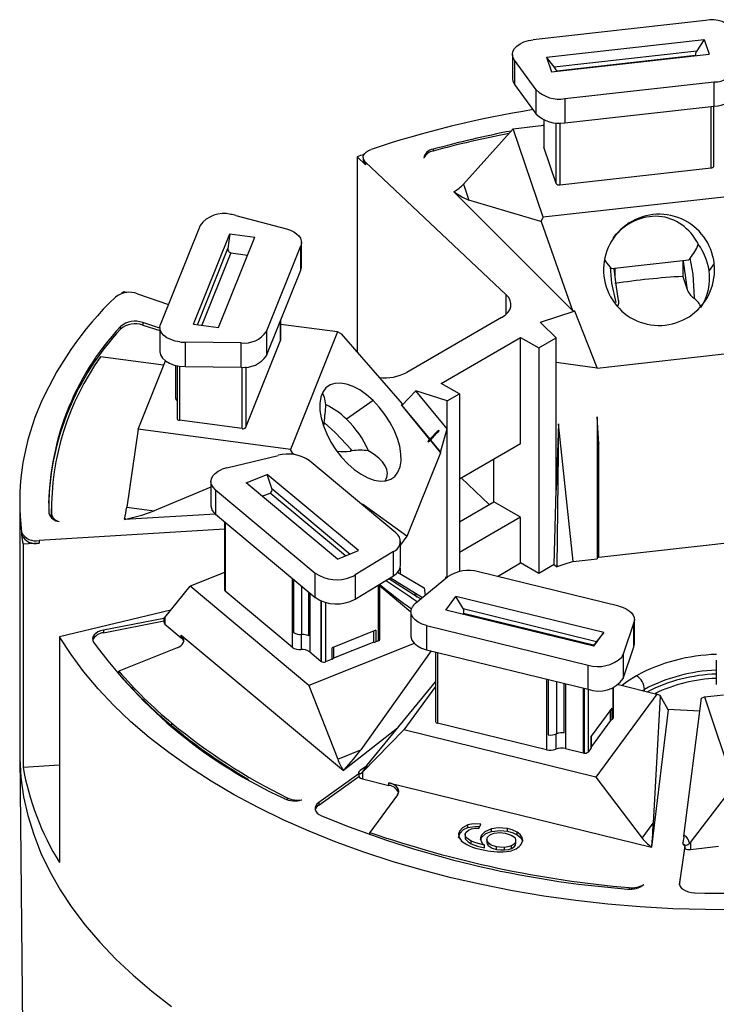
# Model space of a CAD drawing. Header units: millimetres. Extents: x 0 to 279, y 0 to 216.
# Tile 10 of 12: x 183 to 205, y 153 to 184. Entities that reach past the tile are written whole.
import ezdxf

# ---------------------------------------------------------------- set-up
doc = ezdxf.new("R2010")
doc.units = ezdxf.units.MM

msp = doc.modelspace()

# ---------------------------------------------------------------- linework, layer by layer
for p, q in [((204.177, 184.073), (198.814, 183.472)), ((199.232, 182.93), (204.14, 183.481)), ((204.14, 183.481), (203.905, 183.128)), ((204.14, 183.481), (204.293, 183.028)), ((199.468, 182.63), (203.905, 183.128)), ((198.167, 183.018), (198.167, 182.263)), ((198.91, 181.914), (198.23, 182.838)), ((198.23, 182.838), (198.23, 182.082)), ((199.232, 182.93), (199.385, 182.477)), ((199.468, 182.63), (199.232, 182.93)), ((199.385, 182.477), (204.293, 183.028)), ((203.865, 182.983), (199.546, 182.498)), ((203.865, 182.983), (203.866, 182.98)), ((199.546, 182.498), (199.547, 182.495)), ((199.799, 181.641), (204.452, 182.163)), ((204.452, 181.408), (204.452, 182.163)), ((198.23, 182.082), (198.91, 181.159)), ((198.91, 181.159), (198.91, 181.914)), ((199.799, 181.641), (199.799, 180.886)), ((199.799, 180.886), (204.452, 181.408)), ((204.357, 179.483), (204.357, 181.398)), ((204.438, 181.403), (204.571, 181.418)), ((204.438, 179.539), (204.438, 181.407)), ((199.144, 180.98), (199.144, 180.144)), ((199.146, 180.979), (199.146, 180.133)), ((198.191, 180.702), (196.646, 178.979)), ((198.191, 180.702), (199.144, 180.809)), ((199.119, 177.944), (198.191, 180.702)), ((199.144, 180.811), (199.105, 180.804)), ((199.528, 178.999), (199.528, 180.883)), ((199.645, 180.878), (199.645, 178.954)), ((195.694, 180.061), (195.694, 180.008)), ((199.144, 180.144), (199.146, 180.133)), ((199.528, 178.999), (199.146, 180.133)), ((193.328, 179.827), (193.328, 173.749)), ((193.592, 179.578), (193.328, 179.827)), ((193.518, 179.81), (193.518, 179.728)), ((197.976, 175.529), (193.592, 179.659)), ((193.592, 179.659), (193.592, 179.578)), ((199.645, 178.954), (204.357, 179.483)), ((196.646, 178.979), (196.813, 178.482)), ((196.352, 178.746), (196.338, 178.738)), ((196.339, 178.737), (196.338, 178.738)), ((200.048, 175.028), (196.339, 178.737)), ((196.339, 178.737), (196.36, 178.723)), ((196.36, 178.723), (196.352, 178.746)), ((199.051, 177.815), (196.813, 178.482)), ((205.5, 178.66), (199.119, 177.944)), ((189.558, 178.004), (191.133, 177.58)), ((199.063, 177.81), (199.119, 177.944)), ((188.44, 177.689), (187.212, 174.616)), ((199.051, 177.815), (199.068, 177.798)), ((199.051, 177.815), (199.063, 177.81)), ((199.063, 177.81), (199.068, 177.798)), ((200.048, 175.028), (199.068, 177.798)), ((188.238, 174.617), (189.363, 177.429)), ((189.017, 174.513), (190.142, 177.325)), ((189.363, 177.429), (189.309, 176.968)), ((189.363, 177.429), (190.142, 177.325)), ((188.362, 174.6), (189.309, 176.968)), ((190.508, 174.391), (191.575, 177.057)), ((191.575, 176.302), (191.575, 177.057)), ((191.595, 176.406), (191.595, 177.161)), ((189.393, 176.839), (188.49, 174.583)), ((189.393, 176.839), (189.92, 176.769)), ((201.25, 176.346), (203.663, 176.617)), ((203.703, 176.672), (203.663, 176.617)), ((190.508, 173.636), (191.575, 176.302)), ((201.25, 176.346), (201.211, 176.392)), ((201.359, 176.358), (201.359, 176.132)), ((203.471, 176.595), (203.471, 176.103)), ((204.452, 176.501), (204.29, 176.289)), ((203.471, 176.103), (203.606, 175.701)), ((186.064, 175.634), (186.155, 175.602)), ((186.496, 175.563), (187.454, 175.224)), ((197.976, 174.926), (197.976, 175.529)), ((203.802, 175.433), (203.839, 175.45)), ((203.835, 175.406), (203.802, 175.433)), ((203.835, 175.406), (203.839, 175.45)), ((204.036, 175.145), (204.036, 175.143)), ((204.04, 175.144), (204.036, 175.145)), ((204.04, 175.144), (204.036, 175.143)), ((204.036, 175.143), (204.037, 175.139)), ((197.83, 174.819), (194.879, 173.116)), ((200.109, 175.025), (199.033, 174.667)), ((200.048, 175.028), (200.1, 175.034)), ((200.1, 175.034), (200.109, 175.025)), ((200.805, 173.254), (200.109, 175.025)), ((185.966, 174.463), (185.966, 174.545)), ((187.191, 174.496), (186.655, 174.668)), ((186.655, 174.668), (186.655, 174.586)), ((186.655, 174.586), (187.191, 174.415)), ((187.191, 174.513), (187.191, 173.757)), ((188.238, 174.617), (189.017, 174.513)), ((190.948, 174.106), (190.948, 174.735)), ((190.951, 174.119), (190.951, 174.742)), ((192.715, 174.374), (190.951, 174.609)), ((199.059, 174.652), (199.033, 174.667)), ((199.059, 174.652), (199.525, 174.186)), ((190.508, 174.391), (190.508, 173.636)), ((192.715, 174.374), (191.253, 170.718)), ((192.835, 174.315), (192.715, 174.374)), ((192.838, 174.311), (192.835, 174.315)), ((192.838, 174.311), (194.73, 172.139)), ((195.948, 172.774), (198.423, 174.202)), ((198.423, 174.202), (198.989, 173.876)), ((198.423, 170.895), (198.423, 174.202)), ((198.989, 173.876), (199.525, 174.186)), ((199.525, 173.438), (199.525, 174.186)), ((189.715, 174.033), (187.977, 174.051)), ((187.977, 174.051), (187.977, 173.296)), ((189.715, 173.278), (189.715, 174.033)), ((189.868, 171.406), (190.948, 174.106)), ((198.989, 173.876), (198.989, 166.854)), ((187.306, 173.34), (185.342, 173.601)), ((205.355, 173.751), (200.805, 173.241)), ((186.51, 171.35), (187.36, 173.474)), ((187.676, 173.333), (187.676, 172.322)), ((187.722, 173.322), (187.722, 171.679)), ((187.8, 173.309), (187.8, 171.623)), ((187.977, 173.296), (189.715, 173.278)), ((189.748, 171.363), (189.748, 173.278)), ((189.868, 173.285), (189.868, 171.406)), ((199.525, 169.452), (199.525, 173.438)), ((199.525, 173.438), (200.805, 173.254)), ((200.805, 173.254), (200.805, 173.241)), ((196.514, 172.447), (195.948, 172.774)), ((195.161, 172.538), (194.727, 172.085)), ((196.133, 172.227), (195.161, 172.538)), ((196.133, 171.355), (195.161, 172.538)), ((196.133, 172.227), (196.514, 172.447)), ((196.514, 172.447), (196.514, 166.912)), ((193.827, 172.24), (193, 171.657)), ((194.71, 172.09), (194.73, 172.139)), ((194.727, 172.085), (194.71, 172.09)), ((194.71, 172.09), (195.574, 171.038)), ((194.727, 172.085), (195.591, 171.033)), ((196.133, 171.355), (196.133, 172.227)), ((200.857, 170.887), (200.805, 171.731)), ((200.805, 171.731), (200.805, 167.307)), ((189.748, 171.363), (187.8, 171.623)), ((192.28, 171.449), (192.294, 171.485)), ((192.303, 171.558), (192.294, 171.485)), ((199.598, 171.513), (199.525, 169.452)), ((199.598, 171.513), (199.549, 167.056)), ((200.057, 167.223), (199.598, 171.513)), ((186.51, 171.35), (186.156, 168.915)), ((191.253, 170.718), (186.51, 171.35)), ((195.591, 171.033), (195.86, 171.313)), ((195.86, 171.313), (195.876, 171.307)), ((195.876, 171.307), (195.877, 171.292)), ((195.923, 170.629), (196.133, 171.355)), ((196.133, 166.735), (196.133, 171.355)), ((195.574, 171.038), (195.535, 170.94)), ((195.574, 171.038), (195.591, 171.033)), ((195.611, 171.008), (195.923, 170.629)), ((195.611, 171.008), (195.611, 170.993)), ((195.611, 170.993), (195.923, 170.614)), ((198.423, 170.895), (196.514, 169.793)), ((200.805, 171.018), (200.857, 170.887)), ((200.857, 167.354), (200.857, 170.887)), ((189.271, 170.146), (190.875, 170.532)), ((191.324, 170.59), (191.253, 170.718)), ((191.3, 170.581), (191.263, 170.566)), ((191.3, 170.581), (191.324, 170.59)), ((191.3, 170.581), (191.334, 170.583)), ((191.324, 170.59), (191.334, 170.583)), ((191.371, 170.555), (191.334, 170.583)), ((193.125, 170.665), (193.154, 170.707)), ((193.181, 170.671), (193.125, 170.665)), ((193.181, 170.671), (193.154, 170.707)), ((193.683, 170.674), (193.676, 170.671)), ((193.676, 170.671), (193.679, 170.67)), ((193.683, 170.674), (193.679, 170.67)), ((193.679, 170.67), (193.685, 170.669)), ((193.683, 170.674), (193.685, 170.669)), ((195.923, 170.614), (194.88, 168.007)), ((195.923, 170.629), (195.923, 170.614)), ((194.538, 168.118), (191.842, 170.369)), ((197.592, 169.089), (197.592, 170.416)), ((189.876, 169.675), (190.534, 169.938)), ((193.378, 167.564), (190.534, 169.938)), ((190.67, 169.497), (190.534, 169.938)), ((188.78, 169.72), (188.78, 168.964)), ((192.72, 167.301), (189.876, 169.675)), ((196.574, 169.828), (197.447, 169.005)), ((188.78, 169.536), (187.01, 168.802)), ((188.922, 169.457), (192.029, 166.863)), ((188.922, 169.457), (188.922, 168.702)), ((190.377, 169.257), (190.622, 169.355)), ((192.965, 167.399), (190.622, 169.355)), ((190.67, 169.497), (193.113, 167.458)), ((199.469, 167.131), (199.525, 169.452)), ((182.822, 169.079), (182.822, 161.241)), ((183.811, 168.942), (183.811, 168.861)), ((193.476, 169.004), (193.478, 169.01)), ((193.478, 169.01), (193.495, 169.011)), ((193.495, 169.011), (193.5, 168.984)), ((194.88, 168.02), (193.495, 169.011)), ((196.514, 168.466), (197.592, 169.089)), ((198.423, 168.609), (197.592, 169.089)), ((183.815, 168.628), (183.811, 168.861)), ((183.815, 168.71), (183.815, 168.628)), ((188.918, 168.704), (186.088, 168.533)), ((186.156, 168.915), (187.01, 168.802)), ((188.922, 168.702), (192.029, 166.108)), ((186.089, 168.547), (186.086, 168.533)), ((186.088, 168.533), (186.086, 168.533)), ((186.088, 168.533), (186.129, 168.542)), ((186.129, 168.542), (186.089, 168.547)), ((189.201, 168.469), (189.201, 166.338)), ((189.219, 168.454), (189.219, 166.305)), ((198.423, 168.609), (196.514, 167.507)), ((198.423, 167.18), (198.423, 168.609)), ((182.882, 168.144), (182.882, 168.063)), ((189.201, 168.228), (183.433, 167.878)), ((194.88, 168.02), (194.68, 167.742)), ((194.88, 168.02), (194.88, 168.007)), ((183.433, 167.797), (182.926, 167.766)), ((182.926, 167.766), (182.926, 160.825)), ((183.433, 167.878), (183.433, 167.797)), ((194.68, 167.1), (194.68, 167.856)), ((205.287, 167.851), (200.857, 167.354)), ((192.72, 167.301), (193.378, 167.564)), ((194.461, 167.539), (193.269, 166.809)), ((194.461, 166.783), (194.461, 167.539)), ((200.805, 167.405), (200.857, 167.354)), ((197.7, 166.763), (198.423, 167.18)), ((198.989, 166.854), (198.423, 167.18)), ((199.469, 167.131), (198.989, 166.854)), ((199.469, 167.131), (199.549, 167.056)), ((200.057, 167.223), (200.805, 167.307)), ((189.201, 166.88), (188.133, 166.454)), ((192.029, 166.108), (192.029, 166.863)), ((193.269, 166.809), (193.269, 166.054)), ((194.592, 166.89), (195.416, 166.401)), ((194.666, 167.016), (194.666, 166.846)), ((201.478, 165.837), (197.115, 166.906)), ((191.312, 166.706), (191.312, 164.557)), ((191.353, 166.672), (191.353, 165.01)), ((193.269, 166.054), (194.461, 166.783)), ((193.995, 164.758), (193.995, 166.498)), ((194.038, 164.805), (194.038, 166.524)), ((194.313, 166.693), (195.093, 166.199)), ((194.364, 166.724), (195.366, 166.103)), ((195.15, 165.924), (196.147, 166.746)), ((196.087, 166.748), (196.086, 166.696)), ((196.087, 166.748), (196.089, 166.699)), ((187.342, 165.486), (188.133, 166.454)), ((191.83, 163.367), (188.133, 166.454)), ((191.312, 164.557), (189.219, 166.305)), ((191.598, 166.467), (191.598, 164.955)), ((191.828, 164.909), (191.828, 166.275)), ((191.854, 166.254), (191.854, 164.409)), ((194.038, 166.464), (195.005, 165.657)), ((195.093, 166.199), (195.132, 166.206)), ((195.093, 166.199), (195.192, 166.116)), ((195.416, 166.401), (195.45, 166.172)), ((192.196, 166.006), (192.196, 164.124)), ((192.215, 165.998), (192.215, 164.112)), ((192.35, 165.952), (192.35, 164.101)), ((195.169, 166.151), (195.313, 166.059)), ((196.096, 165.713), (196.409, 166.139)), ((201.011, 165.011), (196.409, 166.139)), ((196.63, 165.758), (196.409, 166.139)), ((187.526, 165.711), (184.062, 164.876)), ((195.005, 165.659), (195.005, 164.904)), ((200.699, 164.586), (196.096, 165.713)), ((196.627, 165.583), (196.646, 165.609)), ((196.63, 165.758), (200.79, 164.738)), ((200.696, 164.617), (196.646, 165.609)), ((187.307, 165.456), (185.431, 165.09)), ((185.431, 165.009), (187.307, 165.374)), ((187.307, 165.458), (187.307, 165.342)), ((187.342, 165.486), (187.342, 165.277)), ((187.342, 165.277), (187.849, 164.854)), ((201.95, 165.324), (201.619, 164.339)), ((201.95, 164.569), (201.95, 165.324)), ((201.965, 164.657), (201.965, 165.412)), ((185.431, 165.09), (185.431, 165.009)), ((191.583, 164.955), (191.583, 164.483)), ((193.912, 165.083), (192.555, 164.541)), ((193.85, 164.715), (193.85, 165.058)), ((193.912, 165.083), (193.912, 164.725)), ((195.493, 165.234), (200.521, 164.002)), ((195.493, 165.234), (195.493, 164.479)), ((200.699, 164.586), (201.011, 165.011)), ((201.011, 165.011), (200.79, 164.738)), ((184.062, 164.876), (184.062, 157.854)), ((187.849, 164.935), (192.904, 160.716)), ((187.849, 164.854), (187.849, 164.935)), ((187.85, 164.935), (187.859, 164.927)), ((187.85, 164.853), (187.85, 164.935)), ((187.897, 164.803), (187.897, 164.885)), ((195.109, 164.676), (191.83, 163.367)), ((193.85, 164.715), (192.594, 164.213)), ((193.995, 164.758), (193.912, 164.725)), ((187.722, 164.534), (185.913, 163.812)), ((191.854, 164.409), (192.196, 164.124)), ((192.555, 164.183), (192.555, 164.541)), ((192.594, 164.556), (192.594, 164.213)), ((195.636, 164.444), (193.446, 161.358)), ((195.493, 164.479), (200.521, 163.247)), ((195.775, 164.41), (195.775, 162.243)), ((195.835, 164.395), (195.835, 162.189)), ((200.677, 164.591), (200.696, 164.617)), ((201.619, 163.584), (201.95, 164.569)), ((201.619, 164.339), (201.619, 163.584)), ((192.555, 164.183), (192.35, 164.101)), ((204.516, 164.155), (204.516, 163.4)), ((185.913, 163.73), (185.913, 163.812)), ((200.521, 163.247), (200.521, 164.002)), ((193.634, 160.878), (195.775, 163.481)), ((199.223, 163.565), (199.223, 161.359)), ((199.283, 163.55), (199.283, 161.829)), ((199.542, 163.487), (199.542, 161.858)), ((199.779, 161.89), (199.779, 163.428)), ((199.819, 163.419), (199.819, 161.401)), ((191.83, 163.367), (192.725, 161.07)), ((195.775, 163.332), (194.781, 161.98)), ((200.371, 163.283), (200.371, 161.266)), ((200.398, 163.277), (200.398, 161.262)), ((200.523, 163.246), (200.523, 161.294)), ((201.304, 162.357), (201.304, 163.298)), ((201.312, 162.379), (201.312, 163.302)), ((201.471, 163.393), (202.666, 163.1)), ((202.222, 163.209), (202.277, 163.241)), ((202.277, 163.195), (202.277, 163.241)), ((202.666, 163.1), (200.764, 160.514)), ((202.768, 163.036), (202.554, 159.074)), ((202.77, 163.057), (202.666, 163.1)), ((202.768, 163.036), (202.77, 163.057)), ((202.768, 163.036), (202.771, 163.055)), ((202.77, 163.057), (202.771, 163.055)), ((203.019, 162.606), (202.771, 163.055)), ((203.501, 158.67), (204.051, 162.967)), ((204.052, 162.975), (204.051, 162.967)), ((204.052, 162.975), (204.145, 163.01)), ((204.145, 163.01), (204.743, 163.077)), ((204.145, 163.01), (205.074, 160.252)), ((201.265, 162.662), (200.621, 161.785)), ((201.222, 162.276), (201.222, 162.603)), ((201.265, 162.662), (201.265, 162.304)), ((203.019, 162.606), (202.502, 158.334)), ((203.009, 162.626), (204.001, 162.575)), ((201.222, 162.276), (200.629, 161.468)), ((201.304, 162.357), (201.265, 162.304)), ((187.564, 162.107), (187.564, 162.189)), ((194.585, 162.035), (192.905, 160.716)), ((193.5, 160.666), (194.781, 161.98)), ((200.764, 160.514), (194.781, 161.98)), ((199.223, 161.359), (195.835, 162.189)), ((199.521, 161.85), (199.521, 161.38)), ((200.621, 161.427), (200.621, 161.785)), ((200.629, 161.449), (200.629, 161.796)), ((192.725, 161.07), (193.446, 161.358)), ((199.819, 161.401), (200.371, 161.266)), ((200.621, 161.427), (200.523, 161.294)), ((182.822, 161.241), (182.823, 161.162)), ((182.823, 161.162), (182.941, 150.132)), ((182.926, 160.825), (184.062, 160.894)), ((192.93, 160.742), (192.896, 160.728)), ((192.896, 160.728), (192.904, 160.716)), ((192.905, 160.716), (192.904, 160.716)), ((192.905, 160.716), (192.93, 160.742)), ((193.591, 160.836), (193.423, 160.717)), ((193.5, 160.666), (193.5, 160.456)), ((193.386, 160.614), (192.134, 159.721)), ((192.134, 159.64), (193.386, 160.532)), ((193.379, 160.652), (193.379, 160.644)), ((193.386, 160.614), (193.386, 160.532)), ((193.5, 160.456), (194.32, 160.255)), ((200.764, 160.514), (202.212, 158.609)), ((194.32, 160.337), (202.501, 158.332)), ((194.32, 160.255), (194.32, 160.337)), ((203.709, 158.471), (205.074, 160.252)), ((191.148, 159.866), (191.148, 159.811)), ((191.153, 159.863), (191.153, 159.809)), ((194.585, 159.959), (193.726, 158.79)), ((192.134, 159.721), (192.134, 159.64)), ((196.529, 158.755), (196.529, 158.837)), ((196.781, 158.94), (196.781, 159.022)), ((197.124, 158.915), (197.186, 159.052)), ((197.513, 158.82), (197.513, 158.902)), ((198.011, 158.826), (198.011, 158.908)), ((202.212, 158.609), (202.554, 159.074)), ((193.726, 158.719), (193.726, 158.79)), ((196.491, 158.62), (196.529, 158.755)), ((196.694, 158.732), (196.694, 158.63)), ((196.709, 158.584), (196.709, 158.666)), ((196.882, 158.437), (196.882, 158.519)), ((197.177, 158.56), (197.204, 158.627)), ((197.204, 158.627), (197.204, 158.709)), ((197.37, 158.575), (197.37, 158.473)), ((198.278, 158.447), (198.278, 158.549)), ((198.315, 158.715), (198.315, 158.797)), ((198.475, 158.547), (198.475, 158.629)), ((198.475, 158.547), (198.477, 158.517)), ((203.489, 158.587), (203.471, 158.467)), ((203.501, 158.67), (203.499, 158.65)), ((197.296, 158.312), (197.296, 158.393)), ((197.413, 158.382), (197.413, 158.464)), ((197.671, 158.26), (197.671, 158.342)), ((197.918, 158.243), (197.918, 158.324)), ((198.135, 158.292), (198.135, 158.373)), ((198.258, 158.391), (198.258, 158.473)), ((198.258, 158.391), (198.269, 158.457)), ((202.504, 158.364), (202.488, 158.342)), ((202.488, 158.342), (202.501, 158.332)), ((202.502, 158.334), (202.501, 158.332)), ((202.502, 158.334), (202.504, 158.364)), ((203.54, 158.369), (203.367, 157.225)), ((203.37, 157.161), (203.54, 158.287)), ((203.54, 158.369), (203.54, 158.287)), ((203.709, 158.471), (203.709, 158.262)), ((203.709, 158.262), (204.583, 158.36)), ((201.805, 157.072), (201.805, 157.025)), ((203.367, 157.225), (203.367, 157.175))]:
    msp.add_line(p, q)
at = {"flags": 128}
for points in [[(198.182, 182.93), (198.167, 183.02), (198.183, 183.11), (198.229, 183.197), (198.304, 183.276), (198.404, 183.346), (198.525, 183.403), (198.664, 183.446), (198.814, 183.472)], [(198.167, 182.263), (198.18, 182.181), (198.23, 182.082)], [(193.592, 179.659), (193.549, 179.711), (193.524, 179.767), (193.519, 179.824), (193.533, 179.881), (193.567, 179.935), (193.619, 179.984), (193.686, 180.026), (193.767, 180.06)], [(204.357, 179.483), (204.376, 179.486), (204.393, 179.491), (204.408, 179.498), (204.421, 179.507), (204.43, 179.517), (204.436, 179.528), (204.438, 179.539), (204.438, 179.539)], [(196.36, 178.723), (196.613, 178.567), (196.813, 178.482)], [(191.133, 177.58), (191.251, 177.541), (191.356, 177.491), (191.444, 177.431), (191.514, 177.364), (191.563, 177.291), (191.59, 177.214), (191.594, 177.135), (191.575, 177.057)], [(201.04, 176.608), (201.096, 176.526), (201.211, 176.392)], [(203.839, 175.45), (203.796, 176.177), (203.703, 176.672)], [(191.575, 176.302), (191.594, 176.38), (191.595, 176.406)], [(201.211, 176.392), (201.254, 175.892), (201.385, 175.296)], [(201.47, 175.355), (201.394, 175.838), (201.332, 176.355)], [(186.064, 175.634), (186.031, 175.602), (185.998, 175.571)], [(197.83, 174.819), (197.938, 174.893), (198.023, 174.976), (198.083, 175.066), (198.116, 175.16), (198.122, 175.256), (198.1, 175.351), (198.051, 175.443), (197.976, 175.529)], [(201.467, 175.355), (201.465, 175.265), (201.439, 175.168)], [(187.811, 174.063), (187.662, 174.091), (187.527, 174.137), (187.408, 174.196), (187.313, 174.268), (187.243, 174.349), (187.202, 174.436), (187.191, 174.527), (187.212, 174.616)], [(190.948, 174.106), (190.95, 174.117), (190.951, 174.119)], [(187.191, 173.757), (187.21, 173.657), (187.268, 173.56), (187.361, 173.473), (187.485, 173.4), (187.634, 173.344), (187.801, 173.309), (187.977, 173.296)], [(193.827, 172.24), (193.623, 172.419), (193.414, 172.567), (193.206, 172.678), (193.003, 172.751), (192.813, 172.784), (192.639, 172.774), (192.487, 172.723), (192.361, 172.632), (192.264, 172.504), (192.199, 172.341), (192.168, 172.149), (192.171, 171.932), (192.209, 171.697), (192.28, 171.45), (192.382, 171.198), (192.513, 170.947), (192.669, 170.705), (192.847, 170.477), (193.04, 170.271)], [(193.04, 170.271), (193.243, 170.092), (193.452, 169.944), (193.661, 169.832), (193.863, 169.759), (194.054, 169.727), (194.227, 169.736), (194.379, 169.787), (194.505, 169.878), (194.602, 170.007), (194.667, 170.169), (194.699, 170.362), (194.696, 170.578), (194.658, 170.813), (194.587, 171.06), (194.484, 171.313), (194.353, 171.564), (194.197, 171.806), (194.02, 172.033), (193.827, 172.24)], [(187.722, 171.679), (187.723, 171.669), (187.729, 171.658), (187.737, 171.648), (187.749, 171.639), (187.764, 171.632), (187.781, 171.626), (187.8, 171.623)], [(193.154, 170.707), (192.657, 171.231), (192.303, 171.558)], [(188.922, 169.457), (188.846, 169.536), (188.798, 169.622), (188.78, 169.712), (188.793, 169.802), (188.836, 169.889), (188.908, 169.97), (189.005, 170.041), (189.125, 170.099)], [(186.129, 168.542), (186.624, 168.666), (187.01, 168.802)], [(183.828, 168.569), (183.82, 168.593), (183.815, 168.628)], [(195.493, 165.234), (195.355, 165.278), (195.235, 165.336), (195.136, 165.406), (195.063, 165.486), (195.019, 165.573), (195.005, 165.663), (195.022, 165.753), (195.069, 165.84)], [(201.478, 165.837), (201.598, 165.8), (201.706, 165.753), (201.798, 165.695), (201.872, 165.629), (201.925, 165.557), (201.956, 165.48), (201.965, 165.402), (201.95, 165.324)], [(187.332, 165.473), (187.312, 165.455), (187.307, 165.461), (187.323, 165.482), (187.355, 165.502)], [(187.342, 165.486), (187.336, 165.479), (187.332, 165.473)], [(185.431, 165.09), (185.34, 165.066), (185.258, 165.032), (185.19, 164.989), (185.139, 164.94), (185.105, 164.885), (185.092, 164.827), (185.098, 164.769), (185.125, 164.713)], [(205.197, 156.381), (204.179, 156.385), (203.161, 156.415), (202.147, 156.473), (201.139, 156.558), (200.139, 156.67), (199.149, 156.809), (198.171, 156.974), (197.207, 157.164), (196.259, 157.381), (195.33, 157.622), (194.422, 157.888), (193.535, 158.178), (192.673, 158.491), (191.837, 158.828), (191.028, 159.186), (190.25, 159.565), (189.502, 159.965), (188.788, 160.384), (188.108, 160.822), (187.463, 161.277), (186.856, 161.75), (186.287, 162.238), (185.759, 162.741), (185.271, 163.257), (184.825, 163.786), (184.422, 164.326), (184.062, 164.876)], [(187.722, 164.534), (187.788, 164.565), (187.844, 164.603), (187.887, 164.645), (187.918, 164.691), (187.935, 164.74), (187.937, 164.789), (187.924, 164.838), (187.897, 164.885)], [(187.897, 164.803), (187.924, 164.756), (187.933, 164.73)], [(195.005, 164.904), (195.006, 164.878), (195.036, 164.777), (195.104, 164.682), (195.206, 164.598), (195.338, 164.529), (195.493, 164.479)], [(201.95, 164.569), (201.965, 164.647), (201.965, 164.657)], [(202.029, 163.67), (201.734, 163.479), (201.586, 163.364)], [(192.93, 160.742), (193.22, 161.067), (193.446, 161.358)], [(182.823, 161.162), (182.824, 161.092), (182.86, 160.497), (182.945, 159.903), (183.077, 159.313), (183.258, 158.726), (183.486, 158.146), (183.76, 157.572), (184.082, 157.006), (184.448, 156.449), (184.86, 155.903), (185.315, 155.369), (185.813, 154.848), (186.353, 154.34), (186.934, 153.848), (187.554, 153.372)], [(193.483, 160.648), (193.438, 160.619), (193.402, 160.618), (193.381, 160.638), (193.385, 160.677), (193.423, 160.717)], [(193.483, 160.648), (193.58, 160.783), (193.631, 160.858), (193.641, 160.875), (193.643, 160.883), (193.64, 160.883), (193.634, 160.878)], [(193.5, 160.666), (193.49, 160.656), (193.483, 160.648)], [(194.585, 159.959), (194.615, 160.013), (194.625, 160.069), (194.616, 160.125), (194.589, 160.179), (194.543, 160.23), (194.482, 160.274), (194.406, 160.31), (194.32, 160.337)], [(192.134, 159.721), (192.079, 159.673), (192.042, 159.619), (192.024, 159.562), (192.027, 159.504), (192.049, 159.447), (192.091, 159.394), (192.15, 159.347), (192.224, 159.308)], [(196.529, 158.837), (196.491, 158.742), (196.494, 158.652), (196.58, 158.519)], [(196.781, 159.022), (196.616, 158.936), (196.529, 158.837)], [(196.529, 158.755), (196.646, 158.876), (196.781, 158.94)], [(196.715, 158.79), (196.795, 158.865), (196.895, 158.904)], [(197.186, 159.052), (196.946, 159.056), (196.781, 159.022)], [(196.781, 158.94), (196.994, 158.978), (197.149, 158.972)], [(196.895, 158.904), (197.007, 158.918), (197.124, 158.915)], [(197.513, 158.902), (197.304, 158.812), (197.204, 158.709)], [(197.204, 158.627), (197.341, 158.754), (197.513, 158.82)], [(198.011, 158.908), (197.721, 158.933), (197.513, 158.902)], [(197.513, 158.82), (197.781, 158.852), (198.011, 158.826)], [(198.315, 158.797), (198.157, 158.869), (198.011, 158.908)], [(198.011, 158.826), (198.194, 158.774), (198.315, 158.715)], [(202.504, 158.364), (202.534, 158.742), (202.554, 159.074)], [(196.695, 158.64), (196.694, 158.638), (196.709, 158.584)], [(196.709, 158.666), (196.695, 158.734), (196.715, 158.79)], [(196.882, 158.519), (196.763, 158.598), (196.709, 158.666)], [(196.709, 158.584), (196.784, 158.499), (196.882, 158.437)], [(197.296, 158.393), (197.028, 158.461), (196.882, 158.519)], [(197.204, 158.709), (197.173, 158.621), (197.178, 158.55)], [(197.178, 158.55), (197.225, 158.46), (197.296, 158.393)], [(197.413, 158.464), (197.37, 158.561), (197.393, 158.641)], [(197.393, 158.641), (197.485, 158.726), (197.598, 158.77)], [(197.598, 158.77), (197.779, 158.788), (197.942, 158.768)], [(197.942, 158.768), (198.132, 158.708), (198.228, 158.643)], [(198.475, 158.629), (198.408, 158.727), (198.315, 158.797)], [(198.315, 158.715), (198.427, 158.625), (198.475, 158.547)], [(198.45, 158.437), (198.487, 158.545), (198.475, 158.629)], [(203.501, 158.648), (203.501, 158.648), (203.504, 158.643), (203.503, 158.627), (203.489, 158.587)], [(203.689, 158.447), (203.63, 158.589), (203.576, 158.663), (203.553, 158.678), (203.532, 158.683), (203.516, 158.679), (203.501, 158.67)], [(196.882, 158.437), (197.077, 158.365), (197.296, 158.312)], [(197.378, 158.483), (197.373, 158.459), (197.413, 158.382)], [(197.671, 158.342), (197.5, 158.398), (197.413, 158.464)], [(197.413, 158.382), (197.531, 158.302), (197.671, 158.26)], [(197.918, 158.324), (197.778, 158.326), (197.671, 158.342)], [(197.671, 158.26), (197.808, 158.243), (197.918, 158.243)], [(198.135, 158.373), (198.022, 158.337), (197.918, 158.324)], [(197.918, 158.243), (198.049, 158.262), (198.135, 158.292)], [(198.258, 158.473), (198.203, 158.413), (198.135, 158.373)], [(198.135, 158.292), (198.217, 158.343), (198.258, 158.391)], [(203.689, 158.447), (203.634, 158.4), (203.577, 158.383), (203.524, 158.39), (203.481, 158.422), (203.471, 158.467)], [(203.709, 158.471), (203.698, 158.457), (203.689, 158.447)], [(203.367, 157.225), (203.368, 157.167), (203.39, 157.111), (203.43, 157.057), (203.489, 157.01), (203.562, 156.971), (203.648, 156.94), (203.742, 156.92), (203.842, 156.912)]]:
    msp.add_lwpolyline(points, dxfattribs=at)
for centre, radius, start, end in [((204.382, 183.213), 0.884, 34.0431, 103.4065), ((204.05, 183.01), 0.187, 140.9019, 188.3745), ((198.502, 183.041), 0.339, 199.0399, 216.7714), ((199.069, 182.305), 0.515, 22.0732, 39.1807), ((204.492, 182.798), 0.636, 266.371, 342.6838), ((199.616, 182.631), 1.006, 225.4183, 280.4541), ((204.492, 182.043), 0.636, 266.371, 342.6838), ((203.994, 149.254), 32.459, 99.1921, 108.3654), ((199.616, 181.876), 1.006, 225.4183, 280.4541), ((204.103, 149.615), 31.586, 100.9057, 105.4393), ((204.312, 147.971), 33.175, 100.8707, 105.0556), ((195.724, 179.748), 0.315, 95.4257, 173.2615), ((195.749, 179.647), 0.365, 98.5577, 157.7958), ((202.789, 153.081), 28.37, 109.0176, 109.4814), ((193.726, 179.736), 0.208, 182.202, 229.8729), ((195.805, 179.74), 1.134, 298.8013, 317.8438), ((199.619, 179.061), 0.111, 214.0431, 283.4065), ((189.179, 177.145), 0.917, 76.0504, 143.6213), ((189.238, 176.807), 1.239, 75.0268, 82.4882), ((202.734, 176.311), 1.729, 6.3285, 186.4767), ((189.414, 176.945), 0.108, 167.8385, 258.514), ((202.392, 177.734), 1.687, 320.9946, 337.972), ((202.547, 176.046), 1.759, 7.9412, 36.8346), ((202.734, 176.306), 1.729, 186.3285, 6.4767), ((235.448, 180.47), 32.197, 186.9093, 188.5182), ((204.774, 153.389), 22.751, 93.2822, 98.633), ((202.619, 176.054), 1.688, 327.3537, 8.0021), ((204.178, 175.913), 0.609, 200.3613, 231.9627), ((193.114, 167.861), 10.547, 133.8894, 157.2671), ((186.24, 174.887), 0.722, 69.2591, 127.3219), ((203.554, 174.982), 0.509, 18.6325, 56.4316), ((192.055, 168.769), 8.336, 136.9192, 178.1491), ((191.987, 168.894), 8.257, 136.8167, 181.1313), ((186.417, 174.009), 0.701, 70.1446, 130.082), ((186.417, 173.927), 0.701, 70.1446, 130.082), ((189.818, 174.863), 0.836, 262.8961, 325.6572), ((187.99, 175.413), 1.362, 262.444, 269.4471), ((192.006, 168.837), 8.192, 144.436, 180.8855), ((189.818, 174.107), 0.836, 262.8961, 325.6572), ((194.182, 174.45), 1.505, 263.8216, 297.5911), ((187.802, 172.327), 0.126, 182.4159, 230.4085), ((182.648, 172.86), 9.742, 352.323, 355.5501), ((191.439, 170.103), 2.203, 44.8607, 65.252), ((190.379, 169.077), 7.555, 157.7609, 187.0937), ((189.776, 171.474), 0.115, 256.0504, 323.6213), ((190.785, 169.389), 3.171, 23.9031, 45.6678), ((200.099, 167.046), 5.999, 134.743, 139.5322), ((191.181, 169.403), 1.17, 55.6444, 105.1493), ((192.904, 172.547), 1.895, 264.2754, 276.7104), ((193.427, 169.064), 1.626, 81.1953, 98.7082), ((189.522, 169.098), 1.077, 103.4201, 111.611), ((190.569, 169.452), 0.111, 298.6247, 24.1716), ((189.124, 168.981), 0.345, 182.7428, 234.0495), ((184.074, 168.825), 0.355, 195.2316, 266.3967), ((184.115, 168.769), 0.306, 191.1422, 257.9817), ((181.326, 169.61), 4.88, 347.4222, 351.8201), ((183.324, 168.357), 0.491, 205.6881, 282.798), ((190.315, 169.014), 7.493, 187.2906, 189.5833), ((183.324, 168.275), 0.491, 205.6881, 282.798), ((194.339, 167.85), 0.334, 291.4868, 53.5516), ((194.298, 167.129), 0.382, 295.2583, 355.67), ((204.002, 154.383), 13.432, 107.0792, 109.3605), ((192.695, 167.851), 1.192, 235.9823, 291.9983), ((192.833, 167.527), 0.84, 291.542, 301.2146), ((196.805, 165.774), 1.174, 74.702, 124.0964), ((204.774, 179.453), 16.818, 230.3301, 234.5572), ((185.054, 151.991), 17.27, 54.0187, 57.9686), ((189.243, 166.339), 0.0423, 182.2223, 234.5699), ((199.21, 168.855), 4.863, 213.0057, 214.2887), ((192.693, 167.086), 1.182, 235.8392, 299.1493), ((195.45, 165.555), 0.476, 129.0925, 143.2341), ((196.513, 165.67), 0.146, 335.4727, 36.9606), ((187.393, 165.347), 0.0867, 182.8845, 233.9078), ((185.454, 164.619), 0.39, 93.2885, 156.2735), ((191.567, 165.389), 0.435, 240.511, 274.0599), ((191.627, 164.507), 0.449, 63.3878, 93.7261), ((197.322, 173.535), 15.053, 215.8773, 245.4356), ((187.63, 164.673), 0.342, 47.936, 50.1563), ((187.63, 164.592), 0.342, 47.936, 50.1563), ((187.661, 164.705), 0.297, 37.1544, 50.5185), ((187.661, 164.624), 0.297, 37.1544, 50.5185), ((193.856, 164.872), 0.157, 267.7289, 290.843), ((193.981, 164.813), 0.0572, 283.6273, 351.8817), ((203.612, 162.446), 3.635, 140.9173, 143.3385), ((191.548, 164.889), 0.407, 234.4968, 274.9303), ((191.618, 164.078), 0.407, 54.4968, 94.9303), ((201.298, 164.45), 0.339, 323.2286, 340.9601), ((192.252, 164.193), 0.0885, 230.7107, 245.2431), ((192.294, 164.242), 0.152, 238.6779, 291.6032), ((192.532, 164.253), 0.0739, 288.7253, 327.2277), ((200.836, 165.023), 1.068, 252.8453, 313.4126), ((204.651, 158.815), 5.518, 91.3542, 118.3716), ((196.289, 172.717), 13.674, 220.6381, 230.3496), ((196.289, 172.635), 13.673, 220.6378, 230.3493), ((204.709, 158.653), 5.193, 92.1314, 117.9276), ((200.847, 164.142), 0.953, 249.9931, 324.1345), ((201.74, 163.216), 0.538, 2.6055, 57.3945), ((204.677, 158.624), 5.098, 91.81, 116.87), ((204.695, 158.76), 4.829, 92.1316, 115.6218), ((195.841, 162.257), 0.068, 192.4295, 265.3815), ((201.199, 162.358), 0.0857, 285.3857, 320.2177), ((201.275, 162.38), 0.037, 321.733, 359.4393), ((199.614, 176.853), 18.98, 230.5891, 243.5088), ((199.011, 175.939), 17.954, 230.3883, 239.67), ((199.722, 161.416), 0.477, 83.0497, 112.1483), ((199.361, 162.304), 0.481, 260.7323, 292.058), ((199.34, 161.831), 0.486, 256.1503, 291.9586), ((199.703, 160.93), 0.486, 76.1503, 111.9586), ((200.432, 161.389), 0.131, 255.0208, 313.7526), ((200.591, 161.45), 0.0378, 322.1683, 359.0039), ((194.644, 161.814), 2.057, 201.1752, 211.8351), ((200.409, 161.423), 0.161, 256.3658, 266.0998), ((191.224, 162.295), 8.427, 190.0421, 211.8028), ((193.459, 161.017), 0.224, 306.2533, 321.5274), ((193.449, 160.645), 0.0702, 180.2263, 206.133), ((193.527, 160.621), 0.167, 212.3095, 260.8843), ((194.281, 159.891), 0.366, 22.3465, 83.8732), ((191.392, 160.572), 0.798, 245.7065, 285.6223), ((191.384, 160.332), 0.523, 243.1168, 243.7807), ((191.479, 160.58), 0.787, 245.5447, 279.3809), ((192.269, 159.428), 0.251, 122.3428, 163.5105), ((204.101, 187.892), 30.953, 247.4376, 265.6518), ((204.672, 190.417), 33.468, 250.9099, 265.0856), ((197.456, 159.727), 1.492, 234.0522, 264.229), ((198.145, 158.54), 0.132, 329.4974, 51.0588), ((203.242, 159.397), 1.297, 217.4048, 234.4433), ((197.783, 160.21), 2.025, 256.3843, 278.256), ((197.984, 158.776), 0.577, 278.9535, 323.9614), ((203.572, 158.465), 0.101, 178.9529, 251.5581), ((203.67, 158.571), 0.312, 245.4797, 277.1744), ((204.9, 191.571), 34.676, 268.2504, 285.1299), ((201.842, 157.692), 0.67, 262.4399, 308.094), ((201.889, 157.803), 0.735, 263.3976, 299.8588)]:
    msp.add_arc(centre, radius, start, end)
for centre, major_axis, ratio, start_param, end_param in [((202.457, 175.945), (0.523, 1.984), 0.824942, 5.531931, 7.336422), ((192.017, 170.257), (0.177, 2.248), 0.156502, 5.688447, 6.123619), ((204.589, 160.452), (-8.399, 11.106), 0.501873, 0.058719, 0.113736), ((204.552, 160.339), (-9.173, 10.476), 0.398548, 6.230366, 6.247059), ((191.829, 170.124), (2.442, -0.192), 0.416674, 6.081863, 7.023669)]:
    msp.add_ellipse(centre, major_axis=major_axis, ratio=ratio, start_param=start_param, end_param=end_param)

doc.saveas('drawing.dxf')
